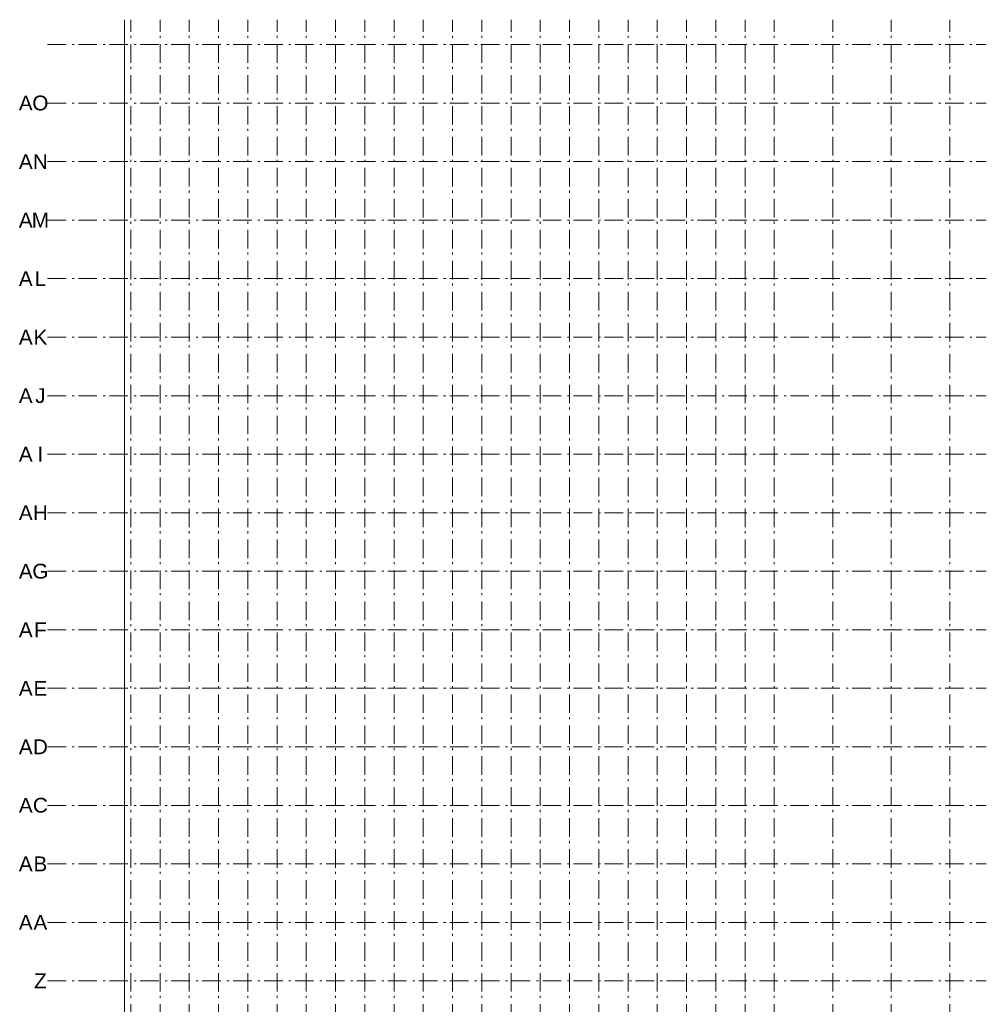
# Model space of a CAD drawing. Header units: millimetres. Extents: x -25849 to 35600, y -19165 to 63250.
# Tile 10 of 10: x -25849 to 7200, y 29600 to 63250. Entities that reach past the tile are written whole.
import ezdxf

# ---------------------------------------------------------------- set-up
doc = ezdxf.new("R2010")
doc.units = ezdxf.units.MM
doc.header["$LTSCALE"] = 1016
doc.linetypes.add('STYLE_06', pattern=[1.04164, 0.625, -0.20828, 0.06943, -0.13893])
doc.layers.add('Geen', color=7, linetype='Continuous', lineweight=18)
doc.styles.add('Arial', font='Arial')

# ---------------------------------------------------------------- blocks, each defined once
blk = doc.blocks.new('Groep')
at = {"layer": 'Geen', "color": 7, "char_height": 506, "attachment_point": 5, "line_spacing_factor": 0.966482, "style": 'Arial'}
for s, insert in [('A', (-25642, 60400)), ('O', (-25142, 60400)), ('A', (-25642, 58400)), ('N', (-25142, 58400)), ('A', (-25642, 56400)), ('M', (-25142, 56400)), ('A', (-25642, 54400)), ('L', (-25142, 54400)), ('A', (-25642, 52400)), ('K', (-25142, 52400)), ('A', (-25642, 50400)), ('J', (-25142, 50400)), ('A', (-25642, 48400)), ('I', (-25142, 48400)), ('A', (-25642, 46400)), ('H', (-25142, 46400)), ('A', (-25642, 44400)), ('G', (-25142, 44400)), ('A', (-25642, 42400)), ('F', (-25142, 42400)), ('A', (-25642, 40400)), ('E', (-25142, 40400)), ('A', (-25642, 38400)), ('D', (-25142, 38400)), ('A', (-25642, 36400)), ('C', (-25142, 36400)), ('A', (-25642, 34400)), ('B', (-25142, 34400)), ('A', (-25642, 32400)), ('A', (-25142, 32400)), ('Z', (-25142, 30400)), ('Y', (-25142, 28400)), ('X', (-25142, 26400)), ('W', (-25142, 24400)), ('V', (-25142, 22400)), ('U', (-25142, 20400)), ('T', (-25142, 18400)), ('S', (-25142, 16400)), ('R', (-25142, 14400)), ('Q', (-25142, 12400)), ('P', (-25142, 10400)), ('O', (-25142, 8400)), ('N', (-25142, 6400)), ('M', (-25142, 4400)), ('L', (-25142, 2400)), ('K', (-25142, 400)), ('J', (-25142, -1600)), ('H', (-25142, -3600)), ('G', (-25142, -5600)), ('F', (-25142, -7600)), ('E', (-25142, -9600)), ('D', (-25142, -11600)), ('C', (-25142, -13600)), ('B', (-25142, -15600)), ('A', (-25142, -17600))]:
    blk.add_mtext(s, dxfattribs=dict(at, insert=insert))

msp = doc.modelspace()

# ---------------------------------------------------------------- linework, layer by layer
at = {"layer": 'Geen', "color": 8, "linetype": 'Continuous', "lineweight": 5}
msp.add_line((-22270, -18650), (-22270, 63250), dxfattribs=at)
at = {"layer": 'Geen', "color": 1, "linetype": 'STYLE_06', "lineweight": 13}
for p, q in [((-22050, -18650), (-22050, 63250)), ((-21050, -18650), (-21050, 63250)), ((-20050, -18650), (-20050, 63250)), ((-19050, -18650), (-19050, 63250)), ((-18050, -18650), (-18050, 63250)), ((-17050, -18650), (-17050, 63250)), ((-16050, -18650), (-16050, 63250)), ((-15050, -18650), (-15050, 63250)), ((-14050, -18650), (-14050, 63250)), ((-13050, -18650), (-13050, 63250)), ((-12050, -18650), (-12050, 63250)), ((-11050, -18650), (-11050, 63250)), ((-10050, -18650), (-10050, 63250)), ((-9050, -18650), (-9050, 63250)), ((-8050, -18650), (-8050, 63250)), ((-7050, -18650), (-7050, 63250)), ((-6050, -18650), (-6050, 63250)), ((-5050, -18650), (-5050, 63250)), ((-4050, -18650), (-4050, 63250)), ((-3050, -18650), (-3050, 63250)), ((-2050, -18650), (-2050, 63250)), ((-1050, -18650), (-1050, 63250)), ((-50, -18650), (-50, 63250)), ((1950, -18650), (1950, 63250)), ((3950, -18650), (3950, 63250)), ((5950, -18650), (5950, 63250)), ((-24900, 62400), (7200, 62400)), ((-24900, 60400), (7200, 60400)), ((-24900, 58400), (7200, 58400)), ((-24900, 56400), (7200, 56400)), ((-24900, 54400), (7200, 54400)), ((-24900, 52400), (7200, 52400)), ((-24900, 50400), (7200, 50400)), ((-24900, 48400), (7200, 48400)), ((-24900, 46400), (7200, 46400)), ((-24900, 44400), (7200, 44400)), ((-24900, 42400), (7200, 42400)), ((-24900, 40400), (7200, 40400)), ((-24900, 38400), (7200, 38400)), ((-24900, 36400), (7200, 36400)), ((-24900, 34400), (7200, 34400)), ((-24900, 32400), (7200, 32400)), ((-24900, 30400), (7200, 30400))]:
    msp.add_line(p, q, dxfattribs=at)

# ---------------------------------------------------------------- block references
at = {"layer": 'Geen', "color": 7}
msp.add_blockref('Groep', (0, 0), dxfattribs=at)

doc.saveas('drawing.dxf')
